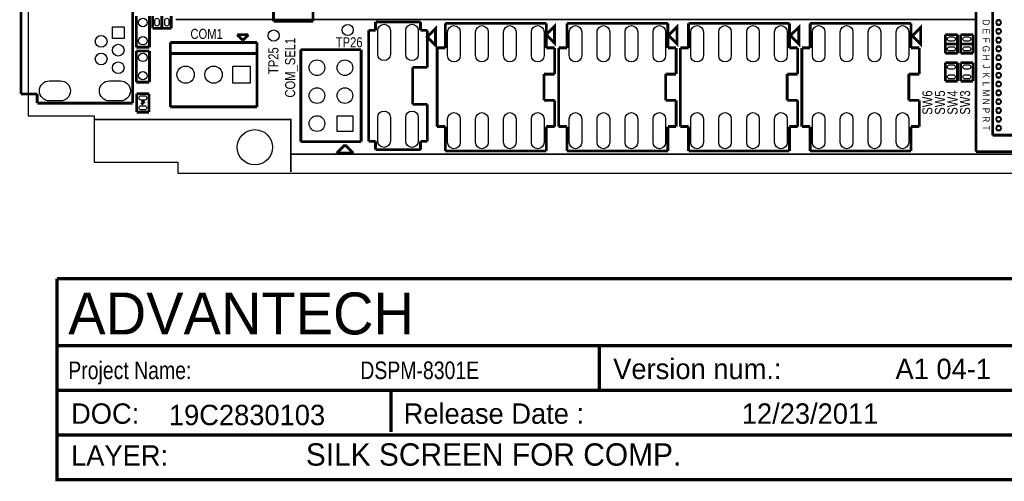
# Model space of a CAD drawing. Extents: x -1 to 181, y -28 to 74.
# Tile 1 of 20: x -1 to 89, y -28 to 14. Entities that reach past the tile are written whole.
import ezdxf
from ezdxf.enums import TextEntityAlignment as Align

# ---------------------------------------------------------------- set-up
doc = ezdxf.new("R2010")
doc.units = 0
doc.layers.add('DXF_TOP', color=7, linetype='CONTINUOUS')

msp = doc.modelspace()

# ---------------------------------------------------------------- linework, layer by layer
at = {"layer": 'DXF_TOP'}
for points in [[(0.040386, 5.266182), (6.040374, 5.266182), (6.040374, 1.066292), (13.640308, 1.066292), (13.640308, 0.066294), (167.140382, 0.066294), (167.140382, 3.316224, -0.414214), (168.14038, 4.316222), (179.83327, 4.316222, 0.199006), (180.186838, 4.46278), (180.493924, 4.769866, 0.198726), (180.640228, 5.123434), (180.640228, 68.509134, 0.198726), (180.493924, 68.862702), (180.186838, 69.169788, 0.199006), (179.83327, 69.316346), (168.14038, 69.316346, -0.414214), (167.140382, 70.316344), (167.140382, 73.566274), (22.64029, 73.566274), (22.64029, 71.966328), (14.400276, 71.966328), (14.400276, 72.4662), (0.040386, 72.4662)], [(10.4775, 13.37818), (10.4521, 13.37818, -1), (10.4521, 14.14018), (10.4775, 14.14018, -1)], [(11.551412, 13.6271), (11.551412, 13.9573, -1), (11.932412, 13.9573), (11.932412, 13.6271, -1)], [(12.451588, 13.6271), (12.451588, 13.9573, -1), (12.832588, 13.9573), (12.832588, 13.6271, -1)], [(31.8135, 10.871454), (31.8135, 13.030454, -1), (32.9565, 13.030454), (32.9565, 10.871454, -1)], [(34.3535, 10.871454), (34.3535, 13.030454, -1), (35.4965, 13.030454), (35.4965, 10.871454, -1)], [(38.1635, 10.744454), (38.1635, 12.903454, -1), (39.3065, 12.903454), (39.3065, 10.744454, -1)], [(40.7035, 10.744454), (40.7035, 12.903454, -1), (41.8465, 12.903454), (41.8465, 10.744454, -1)], [(43.2435, 10.744454), (43.2435, 12.903454, -1), (44.3865, 12.903454), (44.3865, 10.744454, -1)], [(45.7835, 10.744454), (45.7835, 12.903454, -1), (46.9265, 12.903454), (46.9265, 10.744454, -1)], [(49.2125, 10.744454), (49.2125, 12.903454, -1), (50.3555, 12.903454), (50.3555, 10.744454, -1)], [(51.7525, 10.744454), (51.7525, 12.903454, -1), (52.8955, 12.903454), (52.8955, 10.744454, -1)], [(54.2925, 10.744454), (54.2925, 12.903454, -1), (55.4355, 12.903454), (55.4355, 10.744454, -1)], [(56.8325, 10.744454), (56.8325, 12.903454, -1), (57.9755, 12.903454), (57.9755, 10.744454, -1)], [(60.2615, 10.744454), (60.2615, 12.903454, -1), (61.4045, 12.903454), (61.4045, 10.744454, -1)], [(62.8015, 10.744454), (62.8015, 12.903454, -1), (63.9445, 12.903454), (63.9445, 10.744454, -1)], [(65.3415, 10.744454), (65.3415, 12.903454, -1), (66.4845, 12.903454), (66.4845, 10.744454, -1)], [(67.8815, 10.744454), (67.8815, 12.903454, -1), (69.0245, 12.903454), (69.0245, 10.744454, -1)], [(71.3105, 10.744454), (71.3105, 12.903454, -1), (72.4535, 12.903454), (72.4535, 10.744454, -1)], [(73.8505, 10.744454), (73.8505, 12.903454, -1), (74.9935, 12.903454), (74.9935, 10.744454, -1)], [(76.3905, 10.744454), (76.3905, 12.903454, -1), (77.5335, 12.903454), (77.5335, 10.744454, -1)], [(78.9305, 10.744454), (78.9305, 12.903454, -1), (80.0735, 12.903454), (80.0735, 10.744454, -1)], [(88.240108, 13.505942, 1), (88.240108, 14.013942, 1)], [(88.240108, 12.706096, 1), (88.240108, 13.214096, 1)], [(10.4775, 11.71702), (10.4521, 11.71702, -1), (10.4521, 12.47902), (10.4775, 12.47902, -1)], [(84.1121, 12.070588), (83.7819, 12.070588, -1), (83.7819, 12.451588), (84.1121, 12.451588, -1)], [(85.1789, 12.451588), (85.5091, 12.451588, -1), (85.5091, 12.070588), (85.1789, 12.070588, -1)], [(88.240108, 11.905996, 1), (88.240108, 12.413996, 1)], [(10.4521, 10.96518), (10.4775, 10.96518, -1), (10.4775, 10.20318), (10.4521, 10.20318, -1)], [(84.1121, 11.170412), (83.7819, 11.170412, -1), (83.7819, 11.551412), (84.1121, 11.551412, -1)], [(85.1789, 11.551412), (85.5091, 11.551412, -1), (85.5091, 11.170412), (85.1789, 11.170412, -1)], [(88.240108, 11.105896, 1), (88.240108, 11.613896, 1)], [(88.240108, 10.30605, 1), (88.240108, 10.81405, 1)], [(84.1121, 9.530588), (83.7819, 9.530588, -1), (83.7819, 9.911588), (84.1121, 9.911588, -1)], [(85.1789, 9.911588), (85.5091, 9.911588, -1), (85.5091, 9.530588), (85.1789, 9.530588, -1)], [(88.240108, 9.50595, 1), (88.240108, 10.01395, 1)], [(10.4521, 9.30402), (10.4775, 9.30402, -1), (10.4775, 8.54202), (10.4521, 8.54202, -1)], [(84.1121, 8.630412), (83.7819, 8.630412, -1), (83.7819, 9.011412), (84.1121, 9.011412, -1)], [(85.1789, 9.011412), (85.5091, 9.011412, -1), (85.5091, 8.630412), (85.1789, 8.630412, -1)], [(88.240108, 8.706104, 1), (88.240108, 9.214104, 1)], [(2.96672, 6.628638), (1.97612, 6.628638, -1), (1.97612, 8.457438), (2.96672, 8.457438, -1)], [(8.416798, 6.628638), (7.426198, 6.628638, -1), (7.426198, 8.457438), (8.416798, 8.457438, -1)], [(88.240108, 7.906004, 1), (88.240108, 8.414004, 1)], [(88.240108, 7.105904, 1), (88.240108, 7.613904, 1)], [(10.2997, 7.092188), (10.6299, 7.092188, -1), (10.6299, 6.711188), (10.2997, 6.711188, -1)], [(88.240108, 6.306058, 1), (88.240108, 6.814058, 1)], [(10.2997, 6.192012), (10.6299, 6.192012, -1), (10.6299, 5.811012), (10.2997, 5.811012, -1)], [(31.8135, 2.971546), (31.8135, 5.130546, -1), (32.9565, 5.130546), (32.9565, 2.971546, -1)], [(34.3535, 2.971546), (34.3535, 5.130546, -1), (35.4965, 5.130546), (35.4965, 2.971546, -1)], [(38.1635, 2.844546), (38.1635, 5.003546, -1), (39.3065, 5.003546), (39.3065, 2.844546, -1)], [(40.7035, 2.844546), (40.7035, 5.003546, -1), (41.8465, 5.003546), (41.8465, 2.844546, -1)], [(43.2435, 2.844546), (43.2435, 5.003546, -1), (44.3865, 5.003546), (44.3865, 2.844546, -1)], [(45.7835, 2.844546), (45.7835, 5.003546, -1), (46.9265, 5.003546), (46.9265, 2.844546, -1)], [(49.2125, 2.844546), (49.2125, 5.003546, -1), (50.3555, 5.003546), (50.3555, 2.844546, -1)], [(51.7525, 2.844546), (51.7525, 5.003546, -1), (52.8955, 5.003546), (52.8955, 2.844546, -1)], [(54.2925, 2.844546), (54.2925, 5.003546, -1), (55.4355, 5.003546), (55.4355, 2.844546, -1)], [(56.8325, 2.844546), (56.8325, 5.003546, -1), (57.9755, 5.003546), (57.9755, 2.844546, -1)], [(60.2615, 2.844546), (60.2615, 5.003546, -1), (61.4045, 5.003546), (61.4045, 2.844546, -1)], [(62.8015, 2.844546), (62.8015, 5.003546, -1), (63.9445, 5.003546), (63.9445, 2.844546, -1)], [(65.3415, 2.844546), (65.3415, 5.003546, -1), (66.4845, 5.003546), (66.4845, 2.844546, -1)], [(67.8815, 2.844546), (67.8815, 5.003546, -1), (69.0245, 5.003546), (69.0245, 2.844546, -1)], [(71.3105, 2.844546), (71.3105, 5.003546, -1), (72.4535, 5.003546), (72.4535, 2.844546, -1)], [(73.8505, 2.844546), (73.8505, 5.003546, -1), (74.9935, 5.003546), (74.9935, 2.844546, -1)], [(76.3905, 2.844546), (76.3905, 5.003546, -1), (77.5335, 5.003546), (77.5335, 2.844546, -1)], [(78.9305, 2.844546), (78.9305, 5.003546, -1), (80.0735, 5.003546), (80.0735, 2.844546, -1)], [(88.240108, 5.505958, 1), (88.240108, 6.013958, 1)], [(88.240108, 4.706112, 1), (88.240108, 5.214112, 1)], [(88.240108, 3.906012, 1), (88.240108, 4.414012, 1)]]:
    msp.add_lwpolyline(points, format="xyb", close=True, dxfattribs=at)
for points, const_width in [([(86.190074, 18.310098), (86.190074, 2.009902)], 0.254), ([(9.534398, 16.060674), (9.534398, 6.425438)], 0.254), ([(87.689944, 16.809974), (87.689944, 3.510026)], 0.254), ([(-0.605536, 7.266178), (-0.605536, 15.219934)], 0.254), ([(22.3393, 13.86586), (22.3393, 15.238984)], 0.254), ([(25.9207, 15.238984), (25.9207, 13.86586)], 0.254), ([(9.8679, 11.51382), (9.8679, 14.34338)], 0.254), ([(11.0617, 14.34338), (11.0617, 11.51382)], 0.254), ([(11.348212, 13.2334), (11.348212, 14.351)], 0.254), ([(12.192, 14.351), (12.192, 13.2334)], 0.254), ([(13.035788, 14.351), (13.035788, 13.2334)], 0.254), ([(13.4366, 14.0462), (86.233, 14.0462)], 0.1524), ([(25.9207, 13.86586), (22.3393, 13.86586)], 0.254), ([(31.6103, 13.805154), (35.6997, 13.805154)], 0.254), ([(31.6103, 13.051028), (31.6103, 13.805154)], 0.254), ([(35.6997, 13.805154), (35.6997, 13.051028)], 0.254), ([(37.9603, 11.451082), (37.9603, 13.678154)], 0.254), ([(37.9603, 13.678154), (47.1297, 13.678154)], 0.254), ([(47.1297, 13.678154), (47.1297, 11.451082)], 0.254), ([(49.0093, 13.678154), (58.1787, 13.678154)], 0.254), ([(49.0093, 11.451082), (49.0093, 13.678154)], 0.254), ([(58.1787, 13.678154), (58.1787, 11.451082)], 0.254), ([(60.0583, 13.678154), (69.2277, 13.678154)], 0.254), ([(60.0583, 11.451082), (60.0583, 13.678154)], 0.254), ([(69.2277, 13.678154), (69.2277, 11.451082)], 0.254), ([(71.1073, 13.678154), (80.2767, 13.678154)], 0.254), ([(71.1073, 11.451082), (71.1073, 13.678154)], 0.254), ([(80.2767, 13.678154), (80.2767, 11.451082)], 0.254), ([(13.035788, 13.2334), (11.348212, 13.2334)], 0.254), ([(19.55038, 12.14374), (19.04238, 12.65174)], 0.254), ([(19.04238, 12.65174), (20.05838, 12.65174)], 0.254), ([(20.05838, 12.65174), (19.55038, 12.14374)], 0.254), ([(30.984952, 13.051028), (31.6103, 13.051028)], 0.254), ([(30.984952, 2.950972), (30.984952, 13.051028)], 0.254), ([(35.6997, 13.051028), (36.325048, 13.051028)], 0.254), ([(36.325048, 13.051028), (36.325048, 9.684258)], 0.254), ([(83.3882, 12.654788), (84.5058, 12.654788)], 0.254), ([(83.3882, 10.967212), (83.3882, 12.654788)], 0.254), ([(84.5058, 12.654788), (84.5058, 10.967212)], 0.254), ([(84.7852, 12.654788), (85.9028, 12.654788)], 0.254), ([(84.7852, 10.967212), (84.7852, 12.654788)], 0.254), ([(85.9028, 12.654788), (85.9028, 10.967212)], 0.254), ([(11.0617, 11.51382), (9.8679, 11.51382)], 0.254), ([(12.954, 11.944096), (20.828, 11.944096)], 0.254), ([(12.954, 6.089904), (12.954, 11.944096)], 0.254), ([(20.828, 11.944096), (20.828, 6.089904)], 0.254), ([(83.3882, 11.811), (84.5058, 11.811)], 0.254), ([(85.9028, 11.811), (84.7852, 11.811)], 0.254), ([(9.8679, 11.16838), (11.0617, 11.16838)], 0.254), ([(9.8679, 8.33882), (9.8679, 11.16838)], 0.254), ([(11.0617, 11.16838), (11.0617, 8.33882)], 0.254), ([(12.954, 10.944098), (20.828, 10.944098)], 0.254), ([(24.81707, 11.298936), (30.30093, 11.298936)], 0.254), ([(24.81707, 2.925064), (24.81707, 11.298936)], 0.254), ([(30.30093, 11.298936), (30.30093, 2.925064)], 0.254), ([(37.207952, 4.296918), (37.207952, 11.451082)], 0.254), ([(37.207952, 11.451082), (37.9603, 11.451082)], 0.254), ([(47.1297, 11.451082), (47.882048, 11.451082)], 0.254), ([(47.882048, 11.451082), (47.882048, 9.066276)], 0.254), ([(48.256952, 11.451082), (49.0093, 11.451082)], 0.254), ([(48.256952, 4.296918), (48.256952, 11.451082)], 0.254), ([(58.1787, 11.451082), (58.931048, 11.451082)], 0.254), ([(58.931048, 11.451082), (58.931048, 9.066276)], 0.254), ([(59.305952, 11.451082), (60.0583, 11.451082)], 0.254), ([(59.305952, 4.296918), (59.305952, 11.451082)], 0.254), ([(69.2277, 11.451082), (69.980048, 11.451082)], 0.254), ([(69.980048, 11.451082), (69.980048, 9.066276)], 0.254), ([(70.354952, 11.451082), (71.1073, 11.451082)], 0.254), ([(70.354952, 4.296918), (70.354952, 11.451082)], 0.254), ([(80.2767, 11.451082), (81.029048, 11.451082)], 0.254), ([(81.029048, 11.451082), (81.029048, 9.066276)], 0.254), ([(84.5058, 10.967212), (83.3882, 10.967212)], 0.254), ([(85.9028, 10.967212), (84.7852, 10.967212)], 0.254), ([(83.3882, 8.427212), (83.3882, 10.114788)], 0.254), ([(83.3882, 10.114788), (84.5058, 10.114788)], 0.254), ([(84.5058, 10.114788), (84.5058, 8.427212)], 0.254), ([(84.7852, 10.114788), (85.9028, 10.114788)], 0.254), ([(84.7852, 8.427212), (84.7852, 10.114788)], 0.254), ([(85.9028, 10.114788), (85.9028, 8.427212)], 0.254), ([(34.97834, 9.684258), (34.97834, 6.317742)], 0.254), ([(36.325048, 9.684258), (34.97834, 9.684258)], 0.254), ([(47.882048, 9.066276), (46.928278, 9.066276)], 0.254), ([(46.928278, 9.066276), (46.928278, 6.681724)], 0.254), ([(57.977278, 9.066276), (57.977278, 6.681724)], 0.254), ([(58.931048, 9.066276), (57.977278, 9.066276)], 0.254), ([(69.026278, 9.066276), (69.026278, 6.681724)], 0.254), ([(69.980048, 9.066276), (69.026278, 9.066276)], 0.254), ([(80.075278, 9.066276), (80.075278, 6.681724)], 0.254), ([(81.029048, 9.066276), (80.075278, 9.066276)], 0.254), ([(11.0617, 8.33882), (9.8679, 8.33882)], 0.254), ([(84.5058, 8.427212), (83.3882, 8.427212)], 0.254), ([(85.9028, 8.427212), (84.7852, 8.427212)], 0.254), ([(0.85852, 7.266178), (-0.605536, 7.266178)], 0.254), ([(0.85852, 6.425438), (0.85852, 7.266178)], 0.254), ([(9.906, 7.295388), (11.0236, 7.295388)], 0.254), ([(9.906, 5.607812), (9.906, 7.295388)], 0.254), ([(11.0236, 7.295388), (11.0236, 5.607812)], 0.254), ([(9.534398, 6.425438), (0.85852, 6.425438)], 0.254), ([(10.314686, 6.301486), (10.614914, 6.601714)], 0.254), ([(10.614914, 6.601714), (10.314686, 6.601714)], 0.254), ([(34.97834, 6.317742), (36.325048, 6.317742)], 0.254), ([(36.325048, 6.317742), (36.325048, 2.950972)], 0.254), ([(46.928278, 6.681724), (47.882048, 6.681724)], 0.254), ([(47.882048, 6.681724), (47.882048, 4.296918)], 0.254), ([(57.977278, 6.681724), (58.931048, 6.681724)], 0.254), ([(58.931048, 6.681724), (58.931048, 4.296918)], 0.254), ([(69.026278, 6.681724), (69.980048, 6.681724)], 0.254), ([(69.980048, 6.681724), (69.980048, 4.296918)], 0.254), ([(80.075278, 6.681724), (81.029048, 6.681724)], 0.254), ([(81.029048, 6.681724), (81.029048, 4.296918)], 0.254), ([(11.0236, 5.607812), (9.906, 5.607812)], 0.254), ([(20.828, 6.089904), (12.954, 6.089904)], 0.254), ([(23.9014, 1.778), (23.9014, 4.9276), (6.1214, 4.9276)], 0.1524), ([(37.9603, 4.296918), (37.207952, 4.296918)], 0.254), ([(37.9603, 2.069846), (37.9603, 4.296918)], 0.254), ([(47.882048, 4.296918), (47.1297, 4.296918)], 0.254), ([(47.1297, 4.296918), (47.1297, 2.069846)], 0.254), ([(49.0093, 4.296918), (48.256952, 4.296918)], 0.254), ([(49.0093, 2.069846), (49.0093, 4.296918)], 0.254), ([(58.1787, 4.296918), (58.1787, 2.069846)], 0.254), ([(58.931048, 4.296918), (58.1787, 4.296918)], 0.254), ([(60.0583, 4.296918), (59.305952, 4.296918)], 0.254), ([(60.0583, 2.069846), (60.0583, 4.296918)], 0.254), ([(69.2277, 4.296918), (69.2277, 2.069846)], 0.254), ([(69.980048, 4.296918), (69.2277, 4.296918)], 0.254), ([(71.1073, 4.296918), (70.354952, 4.296918)], 0.254), ([(71.1073, 2.069846), (71.1073, 4.296918)], 0.254), ([(80.2767, 4.296918), (80.2767, 2.069846)], 0.254), ([(81.029048, 4.296918), (80.2767, 4.296918)], 0.254), ([(87.689944, 3.510026), (95.190056, 3.510026)], 0.254), ([(30.30093, 2.925064), (24.81707, 2.925064)], 0.254), ([(28.829, 2.6416), (28.067, 1.8796)], 0.254), ([(29.591, 1.8796), (28.829, 2.6416)], 0.254), ([(31.6103, 2.950972), (30.984952, 2.950972)], 0.254), ([(31.6103, 2.196846), (31.6103, 2.950972)], 0.254), ([(35.6997, 2.950972), (35.6997, 2.196846)], 0.254), ([(36.325048, 2.950972), (35.6997, 2.950972)], 0.254), ([(167.1066, 1.778), (23.9014, 1.778), (23.9014, 0.1524)], 0.1524), ([(28.067, 1.8796), (29.591, 1.8796)], 0.254), ([(35.6997, 2.196846), (31.6103, 2.196846)], 0.254), ([(47.1297, 2.069846), (37.9603, 2.069846)], 0.254), ([(58.1787, 2.069846), (49.0093, 2.069846)], 0.254), ([(69.2277, 2.069846), (60.0583, 2.069846)], 0.254), ([(80.2767, 2.069846), (71.1073, 2.069846)], 0.254), ([(86.190074, 2.009902), (96.689926, 2.009902)], 0.254), ([(2.667, -9.525), (2.667, -27.813), (93.599, -27.813)], 0.3048), ([(93.599, -27.813), (93.599, -9.525), (2.667, -9.525)], 0.3048), ([(2.667, -15.621), (93.599, -15.621)], 0.3048), ([(51.943, -15.621), (51.943, -19.685)], 0.3048), ([(2.667, -19.685), (93.599, -19.685)], 0.3048), ([(33.02, -19.685), (33.02, -23.495)], 0.3048), ([(2.667, -23.749), (93.599, -23.749)], 0.3048)]:
    msp.add_lwpolyline(points, dxfattribs=dict(at, const_width=const_width))
for points in [[(87.689944, 16.809974), (95.190056, 16.809974), (95.190056, 3.510026), (87.689944, 3.510026)], [(7.688072, 13.376402), (8.754872, 13.376402), (8.754872, 12.309602), (7.688072, 12.309602)], [(20.2184, 9.8044), (20.2184, 8.2296), (18.6436, 8.2296), (18.6436, 9.8044)], [(29.5402, 3.8608), (28.1178, 3.8608), (28.1178, 5.2832), (29.5402, 5.2832)]]:
    msp.add_lwpolyline(points, close=True, dxfattribs=at)
at = {"layer": 'DXF_TOP', "const_width": 0.254}
for points in [[(36.2966, 12.446), (37.0586, 11.684), (37.0586, 13.208)], [(47.117, 12.6492), (47.879, 11.8872), (47.879, 13.4112)], [(58.2422, 12.5984), (59.0042, 11.8364), (59.0042, 13.3604)], [(69.3166, 12.573), (70.0786, 11.811), (70.0786, 13.335)], [(80.391, 12.5476), (81.153, 11.7856), (81.153, 13.3096)]]:
    msp.add_lwpolyline(points, close=True, dxfattribs=at)
at = {"layer": 'DXF_TOP'}
for centre, radius in [((29.083, 13.081), 0.508), ((88.240108, 13.759942), 0.1778), ((6.67131, 12.043156), 0.5334), ((22.352, 12.573), 0.508), ((88.240108, 12.960096), 0.1778), ((8.221472, 11.243056), 0.5334), ((88.240108, 12.159996), 0.1778), ((6.67131, 10.442956), 0.5334), ((88.240108, 11.359896), 0.1778), ((8.221472, 9.64311), 0.5334), ((26.289, 9.652), 0.7112), ((28.829, 9.652), 0.7112), ((88.240108, 10.56005), 0.1778), ((88.240108, 9.75995), 0.1778), ((14.351, 9.017), 0.7874), ((16.891, 9.017), 0.7874), ((88.240108, 8.960104), 0.1778), ((88.240108, 8.160004), 0.1778), ((26.289, 7.112), 0.7112), ((28.829, 7.112), 0.7112), ((88.240108, 7.359904), 0.1778), ((88.240108, 6.560058), 0.1778), ((88.240108, 5.759958), 0.1778), ((26.289, 4.572), 0.7112), ((88.240108, 4.960112), 0.1778), ((20.640294, 2.416302), 1.6002), ((88.240108, 4.160012), 0.1778)]:
    msp.add_circle(centre, radius, dxfattribs=at)

# ---------------------------------------------------------------- texts
for s, height, rotation, width, p in [('D', 0.635, 270, 0.88, (86.790022, 13.759942)), ('E', 0.635, 270, 0.88, (86.790022, 12.960096)), ('COM_SEL1', 0.9144, 90, 0.833333, (24.3078, 9.652)), ('F', 0.635, 270, 0.88, (86.790022, 12.159996)), ('TP25', 0.9144, 90, 0.833333, (22.7838, 10.287)), ('G', 0.635, 270, 0.88, (86.790022, 11.359896)), ('H', 0.635, 270, 0.88, (86.790022, 10.56005)), ('J', 0.635, 270, 0.88, (86.790022, 9.75995)), ('K', 0.635, 270, 0.88, (86.790022, 8.960104)), ('L', 0.635, 270, 0.88, (86.790022, 8.160004)), ('SW6', 0.9144, 90, 0.833333, (82.2198, 6.477)), ('SW5', 0.9144, 90, 0.833333, (83.3628, 6.477)), ('SW4', 0.9144, 90, 0.833333, (84.5058, 6.477)), ('SW3', 0.9144, 90, 0.833333, (85.6488, 6.477)), ('M', 0.635, 270, 0.88, (86.790022, 7.359904)), ('N', 0.635, 270, 0.88, (86.790022, 6.560058)), ('P', 0.635, 270, 0.88, (86.790022, 5.759958)), ('R', 0.635, 270, 0.88, (86.790022, 4.960112)), ('T', 0.635, 270, 0.88, (86.790022, 4.160012))]:
    msp.add_text(s, height=height, rotation=rotation, dxfattribs=dict(at, width=width)).set_placement(p, align=Align.CENTER)
at = {"layer": 'DXF_TOP', "width": 0.833333}
for s, p in [('COM1', (16.256, 12.2682)), ('TP26', (29.21, 11.5062))]:
    msp.add_text(s, height=0.9144, dxfattribs=at).set_placement(p, align=Align.CENTER)
at = {"layer": 'DXF_TOP'}
for s, height, p in [('ADVANTECH', 3.81, (3.683, -14.605)), ('Version num.:', 1.8542, (53.213, -18.669)), ('A1 04-1', 1.8542, (78.867, -18.669)), ('DOC:', 1.8542, (3.937, -22.733)), ('19C2830103', 1.8542, (12.827, -22.86)), ('Release Date :', 1.8542, (34.163, -22.733)), ('12/23/2011', 1.8542, (64.897, -22.733)), ('LAYER:', 1.8542, (3.937, -26.543)), ('SILK SCREEN FOR COMP.', 2.032, (25.273, -26.543))]:
    msp.add_text(s, height=height, dxfattribs=at).set_placement(p)
at = {"layer": 'DXF_TOP', "width": 0.825397}
for s, p in [('Project Name:', (3.683, -18.669)), ('DSPM-8301E', (30.226, -18.669))]:
    msp.add_text(s, height=1.6002, dxfattribs=at).set_placement(p)

doc.saveas('drawing.dxf')
